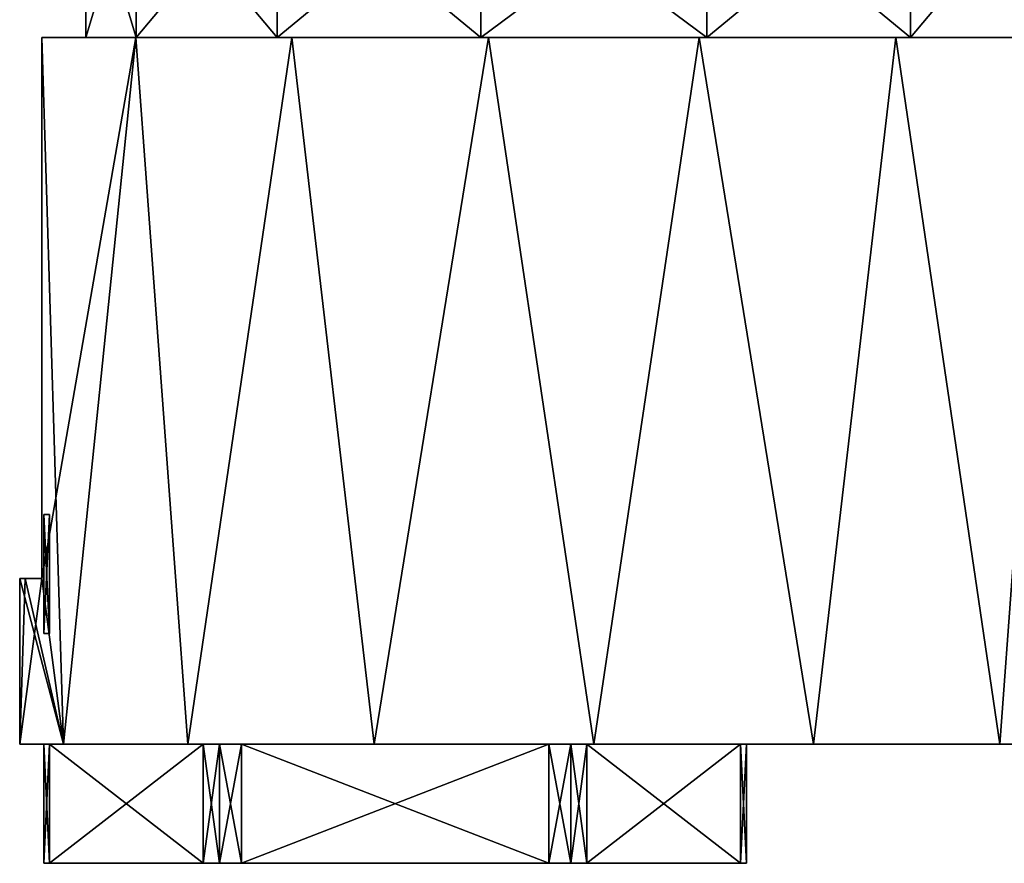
# Model space of a CAD drawing. Header units: millimetres. Extents: x -28.2 to 28.2, y -16.2 to 42.5.
# Tile 3 of 12: x -13 to 9.3, y -2.7 to 16.4. Entities that reach past the tile are written whole.
import ezdxf

# ---------------------------------------------------------------- set-up
doc = ezdxf.new("R2010")
doc.units = ezdxf.units.MM
doc.header["$LTSCALE"] = 65.185185
for name, color, linetype in [('1', 7, 'CONTINUOUS'), ('2', 7, 'CONTINUOUS'), ('20', 7, 'CONTINUOUS'), ('21', 7, 'CONTINUOUS'), ('22', 7, 'CONTINUOUS'), ('23', 7, 'CONTINUOUS'), ('24', 7, 'CONTINUOUS'), ('25', 7, 'CONTINUOUS'), ('26', 7, 'CONTINUOUS'), ('3', 7, 'CONTINUOUS'), ('4', 7, 'CONTINUOUS'), ('5', 7, 'CONTINUOUS'), ('58', 7, 'CONTINUOUS'), ('59', 7, 'CONTINUOUS'), ('60', 7, 'CONTINUOUS'), ('61', 7, 'CONTINUOUS'), ('62', 7, 'CONTINUOUS'), ('63', 7, 'CONTINUOUS'), ('64', 7, 'CONTINUOUS'), ('7', 7, 'CONTINUOUS')]:
    doc.layers.add(name, color=color, linetype=linetype)

msp = doc.modelspace()

# ---------------------------------------------------------------- linework, layer by layer
at = {"layer": '1', "color": 7, "linetype": 'Continuous'}
for points in [[(-12.01, 0, 4.975), (-13, 0), (12.01, 0, 4.975), (-12.01, 0, 4.975)], [(-13, 0), (13, 0), (12.01, 0, 4.975), (-13, 0)], [(-12.01, 0, -4.975), (13, 0), (-13, 0), (-12.01, 0, -4.975)], [(-9.192, 0, -9.192), (12.01, 0, -4.975), (-12.01, 0, -4.975), (-9.192, 0, -9.192)], [(-9.192, 0, 9.192), (-12.01, 0, 4.975), (9.192, 0, 9.192), (-9.192, 0, 9.192)], [(9.192, 0, 9.192), (-12.01, 0, 4.975), (12.01, 0, 4.975), (9.192, 0, 9.192)], [(12.01, 0, -4.975), (13, 0), (-12.01, 0, -4.975), (12.01, 0, -4.975)], [(-4.975, 0, -12.01), (9.192, 0, -9.192), (-9.192, 0, -9.192), (-4.975, 0, -12.01)], [(9.192, 0, -9.192), (12.01, 0, -4.975), (-9.192, 0, -9.192), (9.192, 0, -9.192)], [(-4.975, 0, 12.01), (-9.192, 0, 9.192), (4.975, 0, 12.01), (-4.975, 0, 12.01)], [(4.975, 0, 12.01), (-9.192, 0, 9.192), (9.192, 0, 9.192), (4.975, 0, 12.01)], [(0, 0, -13), (4.975, 0, -12.01), (-4.975, 0, -12.01), (0, 0, -13)], [(4.975, 0, -12.01), (9.192, 0, -9.192), (-4.975, 0, -12.01), (4.975, 0, -12.01)], [(0, 0, 13), (-4.975, 0, 12.01), (4.975, 0, 12.01), (0, 0, 13)]]:
    msp.add_3dface(points, dxfattribs=at)
at = {"layer": '2', "color": 7, "linetype": 'Continuous'}
for points in [[(-10.368, 16, -7.842), (-12.01, 0, -4.975), (-12.5, 3.75, -3.571), (-10.368, 16, -7.842)], [(-12.5, 16, -3.571), (-10.368, 16, -7.842), (-12.5, 3.75, -3.571), (-12.5, 16, -3.571)], [(-9.192, 0, -9.192), (-12.01, 0, -4.975), (-10.368, 16, -7.842), (-9.192, 0, -9.192)], [(-6.839, 16, -11.056), (-9.192, 0, -9.192), (-10.368, 16, -7.842), (-6.839, 16, -11.056)], [(-4.975, 0, -12.01), (-9.192, 0, -9.192), (-6.839, 16, -11.056), (-4.975, 0, -12.01)], [(-2.387, 16, -12.779), (-4.975, 0, -12.01), (-6.839, 16, -11.056), (-2.387, 16, -12.779)], [(0, 0, -13), (-4.975, 0, -12.01), (-2.387, 16, -12.779), (0, 0, -13)], [(2.387, 16, -12.779), (0, 0, -13), (-2.387, 16, -12.779), (2.387, 16, -12.779)], [(4.975, 0, -12.01), (0, 0, -13), (2.387, 16, -12.779), (4.975, 0, -12.01)], [(6.839, 16, -11.056), (4.975, 0, -12.01), (2.387, 16, -12.779), (6.839, 16, -11.056)], [(9.192, 0, -9.192), (4.975, 0, -12.01), (6.839, 16, -11.056), (9.192, 0, -9.192)], [(10.368, 16, -7.842), (9.192, 0, -9.192), (6.839, 16, -11.056), (10.368, 16, -7.842)], [(12.01, 0, -4.975), (9.192, 0, -9.192), (10.368, 16, -7.842), (12.01, 0, -4.975)], [(-12.01, 0, -4.975), (-13, 0), (-12.5, 3.75, -3.571), (-12.01, 0, -4.975)], [(-12.5, 3.75, -3.571), (-13, 0), (-12.874, 3.75, -1.803), (-12.5, 3.75, -3.571)], [(-12.874, 3.75, -1.803), (-13, 0), (-13, 3.75), (-12.874, 3.75, -1.803)]]:
    msp.add_3dface(points, dxfattribs=at)
at = {"layer": '20', "linetype": 'Continuous'}
for points in [[(-12.457, -2.7), (-12.323, -2.7, -0.5), (-12.323, -2.7, 0.5), (-12.457, -2.7)], [(-12.323, -2.7, -0.5), (-8.845, -2.7, -6.525), (-12.323, -2.7, 0.5), (-12.323, -2.7, -0.5)], [(-12.323, -2.7, 0.5), (-8.845, -2.7, -6.525), (-8.845, -2.7, 6.525), (-12.323, -2.7, 0.5)], [(-8.479, -2.7, 6.891), (-8.845, -2.7, 6.525), (-8.479, -2.7, -6.891), (-8.479, -2.7, 6.891)], [(-8.845, -2.7, 6.525), (-8.845, -2.7, -6.525), (-8.479, -2.7, -6.891), (-8.845, -2.7, 6.525)], [(-7.979, -2.7, 7.025), (-8.479, -2.7, 6.891), (-7.979, -2.7, -7.025), (-7.979, -2.7, 7.025)], [(-7.979, -2.7, -7.025), (-8.479, -2.7, 6.891), (-8.479, -2.7, -6.891), (-7.979, -2.7, -7.025)], [(-1.021, -2.7, 7.025), (-7.979, -2.7, 7.025), (-1.021, -2.7, -7.025), (-1.021, -2.7, 7.025)], [(-1.021, -2.7, -7.025), (-7.979, -2.7, 7.025), (-7.979, -2.7, -7.025), (-1.021, -2.7, -7.025)], [(-0.521, -2.7, 6.891), (-1.021, -2.7, 7.025), (-0.521, -2.7, -6.891), (-0.521, -2.7, 6.891)], [(-0.521, -2.7, -6.891), (-1.021, -2.7, 7.025), (-1.021, -2.7, -7.025), (-0.521, -2.7, -6.891)], [(-0.155, -2.7, 6.525), (-0.521, -2.7, 6.891), (-0.155, -2.7, -6.525), (-0.155, -2.7, 6.525)], [(-0.155, -2.7, -6.525), (-0.521, -2.7, 6.891), (-0.521, -2.7, -6.891), (-0.155, -2.7, -6.525)], [(3.323, -2.7, 0.5), (-0.155, -2.7, 6.525), (3.323, -2.7, -0.5), (3.323, -2.7, 0.5)], [(3.323, -2.7, -0.5), (-0.155, -2.7, 6.525), (-0.155, -2.7, -6.525), (3.323, -2.7, -0.5)], [(3.457, -2.7), (3.323, -2.7, 0.5), (3.323, -2.7, -0.5), (3.457, -2.7)]]:
    msp.add_3dface(points, dxfattribs=at)
at = {"layer": '21', "linetype": 'Continuous'}
for points in [[(-7.979, 0, 7.025), (-1.021, -2.7, 7.025), (-1.021, 0, 7.025), (-7.979, 0, 7.025)], [(-7.979, -2.7, 7.025), (-1.021, -2.7, 7.025), (-7.979, 0, 7.025), (-7.979, -2.7, 7.025)]]:
    msp.add_3dface(points, dxfattribs=at)
at = {"layer": '22', "linetype": 'Continuous'}
for points in [[(-12.323, 0, 0.5), (-8.845, -2.7, 6.525), (-8.845, 0, 6.525), (-12.323, 0, 0.5)], [(-12.323, -2.7, 0.5), (-8.845, -2.7, 6.525), (-12.323, 0, 0.5), (-12.323, -2.7, 0.5)]]:
    msp.add_3dface(points, dxfattribs=at)
at = {"layer": '23', "linetype": 'Continuous'}
for points in [[(-8.845, 0, -6.525), (-12.323, -2.7, -0.5), (-12.323, 0, -0.5), (-8.845, 0, -6.525)], [(-8.845, -2.7, -6.525), (-12.323, -2.7, -0.5), (-8.845, 0, -6.525), (-8.845, -2.7, -6.525)]]:
    msp.add_3dface(points, dxfattribs=at)
at = {"layer": '24', "linetype": 'Continuous'}
for points in [[(-1.021, -2.7, -7.025), (-7.979, -2.7, -7.025), (-1.021, 0, -7.025), (-1.021, -2.7, -7.025)], [(-1.021, 0, -7.025), (-7.979, -2.7, -7.025), (-7.979, 0, -7.025), (-1.021, 0, -7.025)]]:
    msp.add_3dface(points, dxfattribs=at)
at = {"layer": '25', "linetype": 'Continuous'}
for points in [[(3.323, 0, -0.5), (-0.155, -2.7, -6.525), (-0.155, 0, -6.525), (3.323, 0, -0.5)], [(3.323, -2.7, -0.5), (-0.155, -2.7, -6.525), (3.323, 0, -0.5), (3.323, -2.7, -0.5)]]:
    msp.add_3dface(points, dxfattribs=at)
at = {"layer": '26', "linetype": 'Continuous'}
for points in [[(-0.155, -2.7, 6.525), (3.323, -2.7, 0.5), (-0.155, 0, 6.525), (-0.155, -2.7, 6.525)], [(-0.155, 0, 6.525), (3.323, -2.7, 0.5), (3.323, 0, 0.5), (-0.155, 0, 6.525)]]:
    msp.add_3dface(points, dxfattribs=at)
at = {"layer": '3', "color": 7, "linetype": 'Continuous'}
for points in [[(-12.5, 3.75, 3.571), (-12.01, 0, 4.975), (-12.5, 16, 3.571), (-12.5, 3.75, 3.571)], [(-12.5, 16, 3.571), (-12.01, 0, 4.975), (-10.368, 16, 7.842), (-12.5, 16, 3.571)], [(-12.01, 0, 4.975), (-9.192, 0, 9.192), (-10.368, 16, 7.842), (-12.01, 0, 4.975)], [(-10.368, 16, 7.842), (-9.192, 0, 9.192), (-6.839, 16, 11.056), (-10.368, 16, 7.842)], [(-9.192, 0, 9.192), (-4.975, 0, 12.01), (-6.839, 16, 11.056), (-9.192, 0, 9.192)], [(-6.839, 16, 11.056), (-4.975, 0, 12.01), (-2.387, 16, 12.779), (-6.839, 16, 11.056)], [(-4.975, 0, 12.01), (0, 0, 13), (-2.387, 16, 12.779), (-4.975, 0, 12.01)], [(-2.387, 16, 12.779), (0, 0, 13), (2.387, 16, 12.779), (-2.387, 16, 12.779)], [(0, 0, 13), (4.975, 0, 12.01), (2.387, 16, 12.779), (0, 0, 13)], [(2.387, 16, 12.779), (4.975, 0, 12.01), (6.839, 16, 11.056), (2.387, 16, 12.779)], [(4.975, 0, 12.01), (9.192, 0, 9.192), (6.839, 16, 11.056), (4.975, 0, 12.01)], [(6.839, 16, 11.056), (9.192, 0, 9.192), (10.368, 16, 7.842), (6.839, 16, 11.056)], [(9.192, 0, 9.192), (12.01, 0, 4.975), (10.368, 16, 7.842), (9.192, 0, 9.192)], [(-13, 0), (-12.01, 0, 4.975), (-13, 3.75), (-13, 0)], [(-13, 3.75), (-12.01, 0, 4.975), (-12.874, 3.75, 1.803), (-13, 3.75)], [(-12.01, 0, 4.975), (-12.5, 3.75, 3.571), (-12.874, 3.75, 1.803), (-12.01, 0, 4.975)]]:
    msp.add_3dface(points, dxfattribs=at)
at = {"layer": '4', "color": 7, "linetype": 'Continuous'}
for points in [[(-11.5, 19.8), (-10.361, 16, 4.99), (-10.361, 19.8, 4.99), (-11.5, 19.8)], [(-11.5, 16), (-10.361, 16, 4.99), (-11.5, 19.8), (-11.5, 16)], [(-10.361, 19.8, 4.99), (-7.17, 16, 8.991), (-7.17, 19.8, 8.991), (-10.361, 19.8, 4.99)], [(-10.361, 16, 4.99), (-7.17, 16, 8.991), (-10.361, 19.8, 4.99), (-10.361, 16, 4.99)], [(-7.17, 19.8, 8.991), (-2.559, 16, 11.212), (-2.559, 19.8, 11.212), (-7.17, 19.8, 8.991)], [(-7.17, 16, 8.991), (-2.559, 16, 11.212), (-7.17, 19.8, 8.991), (-7.17, 16, 8.991)], [(-2.559, 16, 11.212), (2.559, 16, 11.212), (-2.559, 19.8, 11.212), (-2.559, 16, 11.212)], [(-2.559, 19.8, 11.212), (2.559, 16, 11.212), (2.559, 19.8, 11.212), (-2.559, 19.8, 11.212)], [(2.559, 16, 11.212), (7.17, 16, 8.991), (2.559, 19.8, 11.212), (2.559, 16, 11.212)], [(2.559, 19.8, 11.212), (7.17, 16, 8.991), (7.17, 19.8, 8.991), (2.559, 19.8, 11.212)], [(7.17, 19.8, 8.991), (10.361, 16, 4.99), (10.361, 19.8, 4.99), (7.17, 19.8, 8.991)], [(7.17, 16, 8.991), (10.361, 16, 4.99), (7.17, 19.8, 8.991), (7.17, 16, 8.991)]]:
    msp.add_3dface(points, dxfattribs=at)
at = {"layer": '5', "color": 7, "linetype": 'Continuous'}
for points in [[(-11.5, 16), (-10.361, 19.8, -4.99), (-10.361, 16, -4.99), (-11.5, 16)], [(-11.5, 16), (-11.5, 19.8), (-10.361, 19.8, -4.99), (-11.5, 16)], [(-10.361, 16, -4.99), (-7.17, 19.8, -8.991), (-7.17, 16, -8.991), (-10.361, 16, -4.99)], [(-10.361, 19.8, -4.99), (-7.17, 19.8, -8.991), (-10.361, 16, -4.99), (-10.361, 19.8, -4.99)], [(-7.17, 16, -8.991), (-2.559, 19.8, -11.212), (-2.559, 16, -11.212), (-7.17, 16, -8.991)], [(-7.17, 19.8, -8.991), (-2.559, 19.8, -11.212), (-7.17, 16, -8.991), (-7.17, 19.8, -8.991)], [(-2.559, 16, -11.212), (2.559, 19.8, -11.212), (2.559, 16, -11.212), (-2.559, 16, -11.212)], [(-2.559, 19.8, -11.212), (2.559, 19.8, -11.212), (-2.559, 16, -11.212), (-2.559, 19.8, -11.212)], [(2.559, 16, -11.212), (7.17, 19.8, -8.991), (7.17, 16, -8.991), (2.559, 16, -11.212)], [(2.559, 19.8, -11.212), (7.17, 19.8, -8.991), (2.559, 16, -11.212), (2.559, 19.8, -11.212)], [(7.17, 16, -8.991), (10.361, 19.8, -4.99), (10.361, 16, -4.99), (7.17, 16, -8.991)], [(7.17, 19.8, -8.991), (10.361, 19.8, -4.99), (7.17, 16, -8.991), (7.17, 19.8, -8.991)]]:
    msp.add_3dface(points, dxfattribs=at)
at = {"layer": '58', "linetype": 'Continuous'}
for points in [[(-12.323, -2.7, -0.5), (-12.457, -2.7), (-12.323, 0, -0.5), (-12.323, -2.7, -0.5)], [(-12.457, -2.7), (-12.323, -2.7, 0.5), (-12.457, 0), (-12.457, -2.7)], [(-12.323, -2.7, 0.5), (-12.323, 0, 0.5), (-12.457, 0), (-12.323, -2.7, 0.5)], [(-12.323, 0, -0.5), (-12.457, -2.7), (-12.457, 0), (-12.323, 0, -0.5)]]:
    msp.add_3dface(points, dxfattribs=at)
at = {"layer": '59', "linetype": 'Continuous'}
for points in [[(-8.845, 0, 6.525), (-8.479, -2.7, 6.891), (-8.479, 0, 6.891), (-8.845, 0, 6.525)], [(-8.845, -2.7, 6.525), (-8.479, -2.7, 6.891), (-8.845, 0, 6.525), (-8.845, -2.7, 6.525)], [(-8.479, -2.7, 6.891), (-7.979, -2.7, 7.025), (-8.479, 0, 6.891), (-8.479, -2.7, 6.891)], [(-7.979, -2.7, 7.025), (-7.979, 0, 7.025), (-8.479, 0, 6.891), (-7.979, -2.7, 7.025)]]:
    msp.add_3dface(points, dxfattribs=at)
at = {"layer": '60', "linetype": 'Continuous'}
for points in [[(-1.021, 0, 7.025), (-0.521, -2.7, 6.891), (-0.521, 0, 6.891), (-1.021, 0, 7.025)], [(-1.021, -2.7, 7.025), (-0.521, -2.7, 6.891), (-1.021, 0, 7.025), (-1.021, -2.7, 7.025)], [(-0.155, -2.7, 6.525), (-0.155, 0, 6.525), (-0.521, 0, 6.891), (-0.155, -2.7, 6.525)], [(-0.521, -2.7, 6.891), (-0.155, -2.7, 6.525), (-0.521, 0, 6.891), (-0.521, -2.7, 6.891)]]:
    msp.add_3dface(points, dxfattribs=at)
at = {"layer": '61', "linetype": 'Continuous'}
for points in [[(3.323, -2.7, -0.5), (3.323, 0, -0.5), (3.457, 0), (3.323, -2.7, -0.5)], [(3.323, 0, 0.5), (3.457, -2.7), (3.457, 0), (3.323, 0, 0.5)], [(3.457, -2.7), (3.323, -2.7, -0.5), (3.457, 0), (3.457, -2.7)], [(3.323, -2.7, 0.5), (3.457, -2.7), (3.323, 0, 0.5), (3.323, -2.7, 0.5)]]:
    msp.add_3dface(points, dxfattribs=at)
at = {"layer": '62', "linetype": 'Continuous'}
for points in [[(-1.021, -2.7, -7.025), (-1.021, 0, -7.025), (-0.521, 0, -6.891), (-1.021, -2.7, -7.025)], [(-0.521, -2.7, -6.891), (-1.021, -2.7, -7.025), (-0.521, 0, -6.891), (-0.521, -2.7, -6.891)], [(-0.155, 0, -6.525), (-0.521, -2.7, -6.891), (-0.521, 0, -6.891), (-0.155, 0, -6.525)], [(-0.155, -2.7, -6.525), (-0.521, -2.7, -6.891), (-0.155, 0, -6.525), (-0.155, -2.7, -6.525)]]:
    msp.add_3dface(points, dxfattribs=at)
at = {"layer": '63', "linetype": 'Continuous'}
for points in [[(-8.479, -2.7, -6.891), (-8.845, -2.7, -6.525), (-8.479, 0, -6.891), (-8.479, -2.7, -6.891)], [(-8.845, -2.7, -6.525), (-8.845, 0, -6.525), (-8.479, 0, -6.891), (-8.845, -2.7, -6.525)], [(-7.979, -2.7, -7.025), (-8.479, -2.7, -6.891), (-7.979, 0, -7.025), (-7.979, -2.7, -7.025)], [(-7.979, 0, -7.025), (-8.479, -2.7, -6.891), (-8.479, 0, -6.891), (-7.979, 0, -7.025)]]:
    msp.add_3dface(points, dxfattribs=at)
at = {"layer": '64', "linetype": 'Continuous'}
for points in [[(-12.323, 5.2, -0.5), (-12.323, 2.5, -0.5), (-12.457, 2.5), (-12.323, 5.2, -0.5)], [(-12.457, 5.2), (-12.323, 5.2, -0.5), (-12.457, 2.5), (-12.457, 5.2)], [(-12.323, 5.2, 0.5), (-12.457, 5.2), (-12.323, 2.5, 0.5), (-12.323, 5.2, 0.5)], [(-12.323, 2.5, 0.5), (-12.457, 5.2), (-12.457, 2.5), (-12.323, 2.5, 0.5)]]:
    msp.add_3dface(points, dxfattribs=at)
at = {"layer": '7', "color": 7, "linetype": 'Continuous'}
for points in [[(-12.5, 16, -3.571), (-12.5, 3.75, -3.571), (-12.5, 16, 3.571), (-12.5, 16, -3.571)], [(-12.5, 3.75, -3.571), (-12.5, 3.75, 3.571), (-12.5, 16, 3.571), (-12.5, 3.75, -3.571)]]:
    msp.add_3dface(points, dxfattribs=at)

doc.saveas('drawing.dxf')
